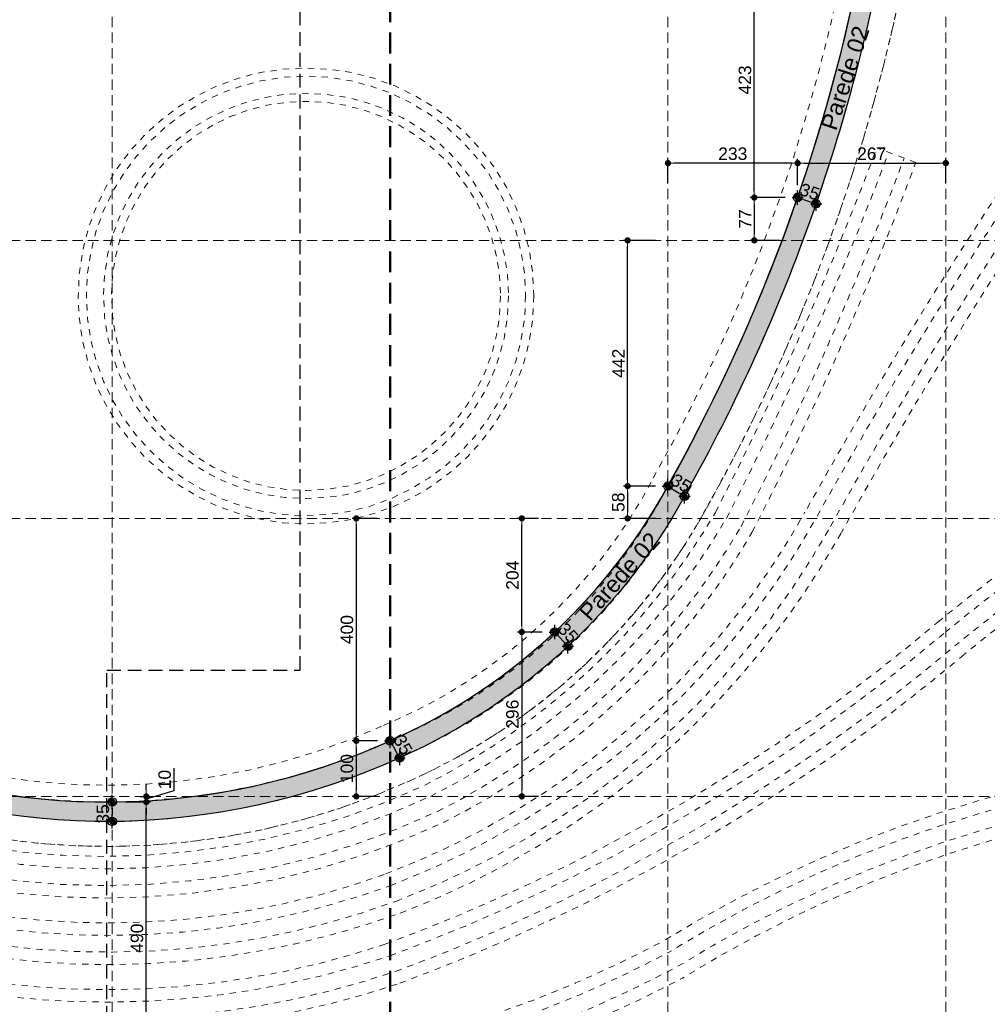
# Model space of a CAD drawing. Header units: millimetres. Extents: x 83 to 471, y -739 to 93.
# Tile 106 of 179: x 129 to 153, y -320 to -297. Entities that reach past the tile are written whole.
import ezdxf

# ---------------------------------------------------------------- set-up
doc = ezdxf.new("R2010")
doc.units = ezdxf.units.MM
for name, pattern in [('CYPE_RAYA', [0.225, 0.1125, -0.1125]), ('CYPE_RAYAPUNTOPUNTO', [0.45, 0.225, -0.075, 0, -0.075, 0, -0.075]), ('TRAZO_HUECO', [0.75, 0.5, -0.25]), ('TRAZO_INTERIOR_VIGA', [0.375, 0.25, -0.125])]:
    doc.linetypes.add(name, pattern=pattern)
for name, color, linetype, lineweight in [('.', 7, 'Continuous', 5), ('__MAGNUS.Cota', 30, 'Continuous', 9), ('BL_CONTORNO', 7, 'Continuous', 30), ('CARGCIM', 7, 'Continuous', 9), ('COTA_FORMAS', 7, 'CYPE_RAYAPUNTOPUNTO', 0), ('COTAS', 250, 'Continuous', 5), ('SAP_DIMENSION_Y_ARM', 7, 'Continuous', 0), ('VIG_HATCH', 7, 'Continuous', 0)]:
    doc.layers.add(name, color=color, linetype=linetype, lineweight=lineweight)
doc.layers.add('RAMPA', color=253, linetype='Continuous')
doc.styles.add('Arial', font='arial.ttf')
doc.dimstyles.new('Copy of UM_75.000000', dxfattribs={"dimtxt": 0.3, "dimasz": 0.15, "dimexe": 0.1, "dimexo": 0.3, "dimgap": 0.07, "dimtad": 1, "dimdec": 0, "dimlfac": 75, "dimzin": 0, "dimdsep": 46, "dimtxsty": 'Arial', "dimblk": 'DOT', "dimcen": 0.09, "dimdle": 0.1, "dimclrd": 30, "dimclre": 30, "dimclrt": 7, "dimadec": 1, "dimazin": 2, "dimtfac": 1, "dimtdec": 0, "dimtofl": 0, "dimtmove": 0, "dimatfit": 3, "dimldrblk": 'DOT', "dimfxl": 1, "dimtolj": 1, "dimarcsym": 0})

# ---------------------------------------------------------------- blocks, each defined once
blk = doc.blocks.new('G$C05BD9800')
at = {"layer": 'BL_CONTORNO', "linetype": 'CYPE_RAYA', "lineweight": 9}
blk.add_line((9.462451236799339, -8.599994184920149), (8.759907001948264, -8.337445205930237), dxfattribs=at)
for points in [[(-27.69232857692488, 3.392739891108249, -0.02098113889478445), (-22.41602149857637, -9.932425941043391, 0.2522931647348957), (-9.932421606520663, -22.71641158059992, 0.1603787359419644), (-0.07490116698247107, -22.65443510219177, 0.08688946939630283), (9.856362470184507, -16.86730537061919, -0.02979307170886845), (14.87512546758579, -13.25194396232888, -0.08002149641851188), (17.4108160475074, -11.99706857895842)], [(-27.89786708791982, 3.301203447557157, -0.02097196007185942), (-22.63056795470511, -10.00049999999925, 0.2521914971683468), (-10.00049999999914, -22.93086737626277, 0.1604170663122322), (2.415845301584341e-13, -22.86662850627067, 0.08690020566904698), (10.00000000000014, -17.04050169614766, -0.02981363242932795), (15.00074999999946, -13.43871046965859, -0.08019868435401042), (17.47727468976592, -12.21202961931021, 0.08019868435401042)], [(-28.37745694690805, 3.087618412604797, -0.02095068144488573), (-23.13112506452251, -10.15948943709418, 0.2519612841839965), (-10.15934550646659, -23.43126530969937, 0.1605031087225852), (0.1748131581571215, -23.36172891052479, 0.08692405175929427), (10.33512239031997, -17.44465276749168, -0.02986381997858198), (15.29410156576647, -13.87435833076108, -0.08064196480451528), (17.63234485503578, -12.71360538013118)], [(-28.1719184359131, 3.179154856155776, -0.02095977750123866), (-22.91660927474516, -10.09132570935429, 0.2520587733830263), (-10.0912695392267, -23.21680887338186, 0.1604667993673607), (0.0998859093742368, -23.14954595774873, 0.08691403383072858), (10.19150395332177, -17.2714406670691, -0.02984191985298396), (15.1683390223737, -13.687677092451, -0.08044660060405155), (17.56588621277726, -12.49864433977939)], [(-22.33829320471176, -1.767021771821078, 0.02470533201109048), (-19.73860143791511, -9.927708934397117, 0.2199598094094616), (-10.92673922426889, -19.79582957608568, 0.2221334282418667), (0.6262832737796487, -19.79853047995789, 0.1446824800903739), (5.855371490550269, -14.89230232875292, 0.02933901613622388), (8.760118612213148, -8.336880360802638)], [(-22.845782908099, -1.901480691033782, 0.02465903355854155), (-20.23600685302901, -10.09644551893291, 0.2195761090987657), (-11.14232585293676, -20.2745796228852, 0.222136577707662), (0.8553954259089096, -20.27095963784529, 0.1451087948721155), (6.315610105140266, -15.14528908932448, 0.02939618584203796), (9.251751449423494, -8.52106003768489)], [(-22.55578879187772, -1.824647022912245, 0.02468534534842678), (-19.95178477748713, -9.99999999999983, 0.2197926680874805), (-11.01913573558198, -20.00100764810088, 0.2221348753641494), (0.7244756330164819, -20.00099999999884, 0.1448688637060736), (6.052604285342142, -15.00074999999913, 0.02936374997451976), (8.970818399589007, -8.415814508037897, -0.02936374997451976)], [(-23.06327849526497, -1.959105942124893, 0.02463954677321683), (-20.44915708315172, -10.16882156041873, 0.2194182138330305), (-11.23471470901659, -20.47975946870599, 0.2221376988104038), (0.9535828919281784, -20.47342956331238, 0.1452826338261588), (6.512885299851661, -15.25365153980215, 0.029420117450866), (9.462451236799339, -8.599994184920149)], [(15.26676349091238, -3.110995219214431, 0.03872693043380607), (7.466136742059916, -14.89111542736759, -0.1761883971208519), (-0.07835553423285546, -21.39626952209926, -0.1732121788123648), (-9.92787023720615, -21.45144571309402, -0.2496248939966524), (-21.01758665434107, -9.930233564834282, -0.006459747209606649), (-21.77223976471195, -7.796114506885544)], [(15.44419272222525, -3.249356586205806, 0.03872784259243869), (7.662619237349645, -15.00074999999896, -0.1762219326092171), (-1.024930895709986e-08, -21.60719107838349, -0.1731964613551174), (-9.999999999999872, -21.66458520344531, -0.2494547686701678), (-21.2316655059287, -9.99999999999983, -0.00643554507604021), (-21.98531916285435, -7.86837909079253, 0.00643554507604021)], [(15.68076503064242, -3.433838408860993, 0.03872905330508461), (7.924598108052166, -15.14692545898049, -0.1762651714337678), (0.1044738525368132, -21.88841960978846, -0.1731761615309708), (-10.0961690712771, -21.94877190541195, -0.2492337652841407), (-21.51707895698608, -10.09308621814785, -0.006403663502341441), (-22.26942502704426, -7.964731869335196)], [(15.85819426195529, -3.572199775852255, 0.03872995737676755), (8.121083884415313, -15.25655413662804, -0.1762965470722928), (0.1828291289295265, -22.09934085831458, -0.1731614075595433), (-10.16829305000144, -22.16191244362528, -0.2490722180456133), (-21.73112076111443, -10.1629478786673, -0.006380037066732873), (-22.48250442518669, -8.036996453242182)], [(16.80325487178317, -19.13550782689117, 0.1352947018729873), (4.88794872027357, -22.62030539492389, -0.3251372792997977), (-19.83538541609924, -19.02356842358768, -0.06288978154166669), (-26.35089008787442, -8.791249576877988)], [(16.81143007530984, -19.66044417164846, 0.1354950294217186), (5.148635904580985, -23.07637279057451, -0.3257225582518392), (-20.22185037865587, -19.37996360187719, -0.06303078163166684), (-26.82557223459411, -9.015530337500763)], [(16.80675853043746, -19.36048054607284, 0.1353800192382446), (4.999626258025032, -22.81578895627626, -0.3253906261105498), (-20.00100001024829, -19.17632811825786, -0.06295070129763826), (-26.55432529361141, -8.88736990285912, 0.06295070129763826)], [(16.81493373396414, -19.88541689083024, 0.1355822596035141), (5.260472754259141, -23.27176502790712, -0.3259672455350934), (-20.38751076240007, -19.53265795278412, -0.06309000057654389), (-27.02900744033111, -9.111650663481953)]]:
    blk.add_lwpolyline(points, format="xyb", dxfattribs=at)
for points in [[(-22.78596901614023, 3.513107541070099, -0.01106201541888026), (-21.61174227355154, 0.08398306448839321, 0.02649444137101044), (-18.3863402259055, -9.900050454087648, 0.2071939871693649), (-9.882679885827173, -18.81551847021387, 0.2110172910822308), (-0.1197103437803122, -18.72616227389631, 0.1747705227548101), (4.736607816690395, -14.27626782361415, 0.08829554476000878), (8.381558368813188, -3.843059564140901), (9.468281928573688, -4.018462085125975, -0.08819353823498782), (5.692996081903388, -14.82050828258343, -0.1637292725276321), (0.3566950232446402, -19.71821428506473, -0.2120889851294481), (-10.34480741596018, -19.81440853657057, -0.2060983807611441), (-19.4067750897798, -10.31289546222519, -0.02041681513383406), (-22.65786747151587, -0.2569930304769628, 0.0115782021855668), (-23.82018378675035, 3.132607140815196)], [(-23.06777548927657, 3.409635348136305, -0.01110088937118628), (-21.89983811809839, 1.591615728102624e-12, 0.02647157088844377), (-18.66718559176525, -10.00554568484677, 0.2071477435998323), (-10.00049999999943, -19.09141574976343, 0.2109043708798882), (-5.684341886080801e-14, -19.00127739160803, 0.1745439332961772), (5.000249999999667, -14.41948618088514, 0.08813894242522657), (8.679060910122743, -3.890953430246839), (9.023847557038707, -3.946603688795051, -0.08822558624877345), (5.29866158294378, -14.60324611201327, -0.1683396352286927), (0.1726782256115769, -19.3073034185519, -0.2121636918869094), (-10.16665016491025, -19.40093118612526, -0.2062770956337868), (-18.9878077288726, -10.14776954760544, -0.02335918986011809), (-22.22902319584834, -0.1198940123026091, 0.01156031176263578), (-23.39777971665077, 3.288466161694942)]]:
    blk.add_lwpolyline(points, format="xyb", close=True, dxfattribs=at)
for radius in [4.100000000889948, 3.95211729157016, 3.644617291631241, 3.500000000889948]:
    blk.add_circle((-1.512611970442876, -10.99919892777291), radius, dxfattribs=at)
blk = doc.blocks.new('PONTO AUXILIAR')
at = {"layer": '.'}
h = blk.add_hatch(color=256, dxfattribs=at)
h.dxf.hatch_style = 1
h.paths.add_polyline_path([(-0.1009483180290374, 0), (5.684341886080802e-15, 0), (5.684341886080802e-15, 0.1009483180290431, 0.414213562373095), (-0.1009483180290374, 0)], is_closed=False)
h.paths.add_polyline_path([(5.684341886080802e-15, -0.1009483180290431, 0.414213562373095), (0.1009483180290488, 0), (5.684341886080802e-15, 0), (5.684341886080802e-15, -0.1009483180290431)], is_closed=False)
for p, q in [((-0.1346530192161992, 0), (0.1346530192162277, 0)), ((5.684341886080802e-15, -0.1734126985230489), (5.684341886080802e-15, 0.1734126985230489))]:
    blk.add_line(p, q)
blk.add_circle((5.684341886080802e-15, 0), 0.1009483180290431)
blk = doc.blocks.new('_DOT')
at = {"layer": '__MAGNUS.Cota', "linetype": 'ByBlock'}
blk.add_line((-0.5, 0), (-1, 0), dxfattribs=at)
at = {"layer": '__MAGNUS.Cota', "linetype": 'ByBlock', "const_width": 0.5}
blk.add_lwpolyline([(-0.25, 0, 1), (0.25, 0, 1)], format="xyb", close=True, dxfattribs=at)
blk = doc.blocks.new('*D2505')
at = {"layer": 'COTAS', "color": 30, "lineweight": -2}
for p, q in [((138.0731322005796, -308.4856508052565), (137.4621839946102, -308.4856508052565)), ((137.5621839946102, -308.6356508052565), (137.5621839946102, -313.6696873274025)), ((138.0731322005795, -313.8196873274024), (137.4621839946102, -313.8196873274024))]:
    blk.add_line(p, q, dxfattribs=at)
at = {"layer": 'Defpoints', "color": 0}
for p in [(138.3731322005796, -308.4856508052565), (137.5621839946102, -313.8196873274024), (138.3731322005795, -313.8196873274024)]:
    blk.add_point(p, dxfattribs=at)
at = {"layer": 'COTAS', "color": 30, "linetype": 'ByBlock', "lineweight": -2, "xscale": 0.15, "yscale": 0.15, "zscale": 0.15}
for p, rotation in [((137.5621839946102, -308.4856508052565), 90), ((137.5621839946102, -313.8196873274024), 270)]:
    blk.add_blockref('_DOT', p, dxfattribs=dict(at, rotation=rotation))
at = {"layer": 'COTAS', "color": 7, "insert": (137.3390120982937, -311.1526690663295), "char_height": 0.3, "attachment_point": 5, "rotation": 90, "style": 'Arial'}
blk.add_mtext('\\A1;400', dxfattribs=at)
blk = doc.blocks.new('*D2506')
at = {"layer": 'COTAS', "color": 30, "lineweight": -2}
for p, q in [((138.0731322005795, -313.8196873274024), (137.4621839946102, -313.8196873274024)), ((137.5621839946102, -313.9696873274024), (137.5621839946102, -315.0026508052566)), ((138.0731322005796, -315.1526508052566), (137.4621839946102, -315.1526508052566))]:
    blk.add_line(p, q, dxfattribs=at)
at = {"layer": 'Defpoints', "color": 0}
for p in [(138.3731322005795, -313.8196873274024), (137.5621839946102, -315.1526508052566), (138.3731322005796, -315.1526508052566)]:
    blk.add_point(p, dxfattribs=at)
at = {"layer": 'COTAS', "color": 30, "linetype": 'ByBlock', "lineweight": -2, "xscale": 0.15, "yscale": 0.15, "zscale": 0.15}
for p, rotation in [((137.5621839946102, -313.8196873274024), 90), ((137.5621839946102, -315.1526508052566), 270)]:
    blk.add_blockref('_DOT', p, dxfattribs=dict(at, rotation=rotation))
at = {"layer": 'COTAS', "color": 7, "insert": (137.3390120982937, -314.4861690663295), "char_height": 0.3, "attachment_point": 5, "rotation": 90, "style": 'Arial'}
blk.add_mtext('\\A1;100', dxfattribs=at)
blk = doc.blocks.new('*D2507')
at = {"layer": 'COTAS', "color": 30, "lineweight": -2}
for p, q in [((141.9326254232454, -308.4856508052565), (141.4339364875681, -308.4856508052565)), ((141.5339364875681, -311.0603352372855), (141.5339364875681, -308.6356508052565)), ((142.0234424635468, -311.2103352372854), (141.4339364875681, -311.2103352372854))]:
    blk.add_line(p, q, dxfattribs=at)
at = {"layer": 'Defpoints', "color": 0}
for p in [(141.5339364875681, -308.4856508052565), (142.2326254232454, -308.4856508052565), (142.3234424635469, -311.2103352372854)]:
    blk.add_point(p, dxfattribs=at)
at = {"layer": 'COTAS', "color": 30, "linetype": 'ByBlock', "lineweight": -2, "xscale": 0.15, "yscale": 0.15, "zscale": 0.15}
for p, rotation in [((141.5339364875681, -308.4856508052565), 90), ((141.5339364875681, -311.2103352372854), 270)]:
    blk.add_blockref('_DOT', p, dxfattribs=dict(at, rotation=rotation))
at = {"layer": 'COTAS', "color": 7, "insert": (141.3107645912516, -309.847993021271), "char_height": 0.3, "attachment_point": 5, "rotation": 90, "style": 'Arial'}
blk.add_mtext('\\A1;204', dxfattribs=at)
blk = doc.blocks.new('*D2508')
at = {"layer": 'COTAS', "color": 30, "lineweight": -2}
for p, q in [((142.0234424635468, -311.2103352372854), (141.4339364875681, -311.2103352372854)), ((141.5339364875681, -311.3603352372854), (141.5339364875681, -315.0026508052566)), ((141.9326254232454, -315.1526508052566), (141.4339364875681, -315.1526508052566))]:
    blk.add_line(p, q, dxfattribs=at)
at = {"layer": 'Defpoints', "color": 0}
for p in [(142.3234424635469, -311.2103352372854), (141.5339364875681, -315.1526508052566), (142.2326254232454, -315.1526508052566)]:
    blk.add_point(p, dxfattribs=at)
at = {"layer": 'COTAS', "color": 30, "linetype": 'ByBlock', "lineweight": -2, "xscale": 0.15, "yscale": 0.15, "zscale": 0.15}
for p, rotation in [((141.5339364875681, -311.2103352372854), 90), ((141.5339364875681, -315.1526508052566), 270)]:
    blk.add_blockref('_DOT', p, dxfattribs=dict(at, rotation=rotation))
at = {"layer": 'COTAS', "color": 7, "insert": (141.3107645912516, -313.181493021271), "char_height": 0.3, "attachment_point": 5, "rotation": 90, "style": 'Arial'}
blk.add_mtext('\\A1;296', dxfattribs=at)
blk = doc.blocks.new('*D2509')
at = {"layer": 'COTAS', "color": 30, "lineweight": -2}
for p, q in [((144.7401322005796, -307.7106323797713), (143.9732091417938, -307.7106323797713)), ((144.0732091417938, -307.8606323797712), (144.0732091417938, -308.3356508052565)), ((144.7401322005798, -308.4856508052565), (143.9732091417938, -308.4856508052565))]:
    blk.add_line(p, q, dxfattribs=at)
at = {"layer": 'Defpoints', "color": 0}
for p in [(145.0401322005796, -307.7106323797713), (144.0732091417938, -308.4856508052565), (145.0401322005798, -308.4856508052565)]:
    blk.add_point(p, dxfattribs=at)
at = {"layer": 'COTAS', "color": 30, "linetype": 'ByBlock', "lineweight": -2, "xscale": 0.15, "yscale": 0.15, "zscale": 0.15}
for p, rotation in [((144.0732091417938, -307.7106323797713), 90), ((144.0732091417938, -308.4856508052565), 270)]:
    blk.add_blockref('_DOT', p, dxfattribs=dict(at, rotation=rotation))
at = {"layer": 'COTAS', "color": 7, "insert": (143.8500372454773, -308.0981415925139), "char_height": 0.3, "attachment_point": 5, "rotation": 90, "style": 'Arial'}
blk.add_mtext('\\A1;58', dxfattribs=at)
blk = doc.blocks.new('*D2510')
at = {"layer": 'COTAS', "color": 30, "lineweight": -2}
for p, q in [((144.7401322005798, -301.8186508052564), (143.9732091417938, -301.8186508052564)), ((144.0732091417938, -307.5606323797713), (144.0732091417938, -301.9686508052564)), ((144.7401322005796, -307.7106323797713), (143.9732091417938, -307.7106323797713))]:
    blk.add_line(p, q, dxfattribs=at)
at = {"layer": 'Defpoints', "color": 0}
for p in [(144.0732091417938, -301.8186508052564), (145.0401322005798, -301.8186508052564), (145.0401322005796, -307.7106323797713)]:
    blk.add_point(p, dxfattribs=at)
at = {"layer": 'COTAS', "color": 30, "linetype": 'ByBlock', "lineweight": -2, "xscale": 0.15, "yscale": 0.15, "zscale": 0.15}
for p, rotation in [((144.0732091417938, -301.8186508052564), 90), ((144.0732091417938, -307.7106323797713), 270)]:
    blk.add_blockref('_DOT', p, dxfattribs=dict(at, rotation=rotation))
at = {"layer": 'COTAS', "color": 7, "insert": (143.8525952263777, -304.7646415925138), "char_height": 0.3, "attachment_point": 5, "rotation": 90, "style": 'Arial'}
blk.add_mtext('\\A1;442', dxfattribs=at)
blk = doc.blocks.new('*D2511')
at = {"layer": 'COTAS', "color": 30, "lineweight": -2}
for p, q in [((147.8514415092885, -300.7905463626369), (147.012252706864, -300.7905463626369)), ((147.112252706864, -300.9405463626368), (147.112252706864, -301.6686508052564)), ((147.7252070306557, -301.8186508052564), (147.012252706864, -301.8186508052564))]:
    blk.add_line(p, q, dxfattribs=at)
at = {"layer": 'Defpoints', "color": 0}
for p in [(148.1514415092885, -300.7905463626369), (147.112252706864, -301.8186508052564), (148.0252070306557, -301.8186508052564)]:
    blk.add_point(p, dxfattribs=at)
at = {"layer": 'COTAS', "color": 30, "linetype": 'ByBlock', "lineweight": -2, "xscale": 0.15, "yscale": 0.15, "zscale": 0.15}
for p, rotation in [((147.112252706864, -300.7905463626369), 90), ((147.112252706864, -301.8186508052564), 270)]:
    blk.add_blockref('_DOT', p, dxfattribs=dict(at, rotation=rotation))
at = {"layer": 'COTAS', "color": 7, "insert": (146.892252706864, -301.3045985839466), "char_height": 0.3, "attachment_point": 5, "rotation": 90, "style": 'Arial'}
blk.add_mtext('\\A1;77', dxfattribs=at)
blk = doc.blocks.new('*D2512')
at = {"layer": 'COTAS', "color": 30, "lineweight": -2}
for p, q in [((147.7252070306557, -295.1516508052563), (147.012252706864, -295.1516508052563)), ((147.112252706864, -300.6405463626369), (147.112252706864, -295.3016508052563)), ((147.8514415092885, -300.7905463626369), (147.012252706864, -300.7905463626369))]:
    blk.add_line(p, q, dxfattribs=at)
at = {"layer": 'Defpoints', "color": 0}
for p in [(147.112252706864, -295.1516508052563), (148.0252070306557, -295.1516508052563), (148.1514415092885, -300.7905463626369)]:
    blk.add_point(p, dxfattribs=at)
at = {"layer": 'COTAS', "color": 30, "linetype": 'ByBlock', "lineweight": -2, "xscale": 0.15, "yscale": 0.15, "zscale": 0.15}
for p, rotation in [((147.112252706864, -295.1516508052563), 90), ((147.112252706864, -300.7905463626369), 270)]:
    blk.add_blockref('_DOT', p, dxfattribs=dict(at, rotation=rotation))
at = {"layer": 'COTAS', "color": 7, "insert": (146.8889784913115, -297.9710985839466), "char_height": 0.3, "attachment_point": 5, "rotation": 90, "style": 'Arial'}
blk.add_mtext('\\A1;423', dxfattribs=at)
blk = doc.blocks.new('*D2517')
at = {"layer": 'COTAS', "color": 30, "lineweight": -2}
for p, q in [((145.0401322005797, -300.4476149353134), (145.0401322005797, -299.865416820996)), ((148.1514415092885, -300.4905463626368), (148.1514415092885, -299.865416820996)), ((148.0014415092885, -299.965416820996), (145.1901322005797, -299.965416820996))]:
    blk.add_line(p, q, dxfattribs=at)
at = {"layer": 'Defpoints', "color": 0}
for p in [(145.0401322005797, -299.965416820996), (145.0401322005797, -300.7476149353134), (148.1514415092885, -300.7905463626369)]:
    blk.add_point(p, dxfattribs=at)
at = {"layer": 'COTAS', "color": 30, "linetype": 'ByBlock', "lineweight": -2, "xscale": 0.15, "yscale": 0.15, "zscale": 0.15, "rotation": 180}
blk.add_blockref('_DOT', (145.0401322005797, -299.965416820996), dxfattribs=at)
at = {"layer": 'COTAS', "color": 30, "linetype": 'ByBlock', "lineweight": -2, "xscale": 0.15, "yscale": 0.15, "zscale": 0.15}
blk.add_blockref('_DOT', (148.1514415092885, -299.965416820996), dxfattribs=at)
at = {"layer": 'COTAS', "color": 7, "insert": (146.5957868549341, -299.7421426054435), "char_height": 0.3, "attachment_point": 5, "style": 'Arial'}
blk.add_mtext('\\A1;233', dxfattribs=at)
blk = doc.blocks.new('*D2518')
at = {"layer": 'COTAS', "color": 30, "lineweight": -2}
for p, q in [((148.1514415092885, -300.4905463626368), (148.1514415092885, -299.865416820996)), ((151.7071322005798, -300.4476149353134), (151.7071322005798, -299.865416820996)), ((148.3014415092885, -299.965416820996), (151.5571322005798, -299.965416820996))]:
    blk.add_line(p, q, dxfattribs=at)
at = {"layer": 'Defpoints', "color": 0}
for p in [(151.7071322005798, -299.965416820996), (148.1514415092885, -300.7905463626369), (151.7071322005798, -300.7476149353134)]:
    blk.add_point(p, dxfattribs=at)
at = {"layer": 'COTAS', "color": 30, "linetype": 'ByBlock', "lineweight": -2, "xscale": 0.15, "yscale": 0.15, "zscale": 0.15, "rotation": 180}
blk.add_blockref('_DOT', (148.1514415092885, -299.965416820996), dxfattribs=at)
at = {"layer": 'COTAS', "color": 30, "linetype": 'ByBlock', "lineweight": -2, "xscale": 0.15, "yscale": 0.15, "zscale": 0.15}
blk.add_blockref('_DOT', (151.7071322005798, -299.965416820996), dxfattribs=at)
at = {"layer": 'COTAS', "color": 7, "insert": (149.9292868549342, -299.7422449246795), "char_height": 0.3, "attachment_point": 5, "style": 'Arial'}
blk.add_mtext('\\A1;267', dxfattribs=at)
blk = doc.blocks.new('*D2529')
at = {"color": 30, "lineweight": -2}
for p, q in [((148.2467535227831, -300.5068444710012), (148.183380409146, -300.6955518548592)), ((148.6891583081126, -300.6554161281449), (148.6257851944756, -300.8441235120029)), ((148.2937406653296, -300.8381022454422), (148.4517539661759, -300.8911674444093))]:
    blk.add_line(p, q, dxfattribs=at)
at = {"layer": 'Defpoints', "color": 0}
for p in [(148.1512470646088, -300.7912359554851), (148.5936518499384, -300.9398076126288), (148.5939497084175, -300.9389206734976)]:
    blk.add_point(p, dxfattribs=at)
at = {"color": 30, "linetype": 'ByBlock', "lineweight": -2, "xscale": 0.15, "yscale": 0.15, "zscale": 0.15}
for p, rotation in [((148.151544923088, -300.7903490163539), 161.4365370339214), ((148.5939497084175, -300.9389206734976), 341.4365370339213)]:
    blk.add_blockref('_DOT', p, dxfattribs=dict(at, rotation=rotation))
at = {"color": 7, "insert": (148.443827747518, -300.652977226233), "char_height": 0.3, "attachment_point": 5, "rotation": 341.43653703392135, "style": 'Arial'}
blk.add_mtext('\\A1;35', dxfattribs=at)
blk = doc.blocks.new('*D2530')
at = {"color": 30, "lineweight": -2}
for p, q in [((145.1974371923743, -307.4551815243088), (145.0925671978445, -307.625482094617)), ((145.1678576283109, -307.7892848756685), (145.3102888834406, -307.8769931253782)), ((145.5953193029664, -307.7001947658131), (145.4904493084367, -307.8704953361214))]:
    blk.add_line(p, q, dxfattribs=at)
at = {"layer": 'Defpoints', "color": 0}
for p in [(145.0401322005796, -307.7106323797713), (145.4380143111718, -307.9556456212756), (145.4380143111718, -307.9556456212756)]:
    blk.add_point(p, dxfattribs=at)
at = {"color": 30, "linetype": 'ByBlock', "lineweight": -2, "xscale": 0.15, "yscale": 0.15, "zscale": 0.15}
for p, rotation in [((145.0401322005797, -307.7106323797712), 148.3755059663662), ((145.4380143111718, -307.9556456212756), 328.3755059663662)]:
    blk.add_blockref('_DOT', p, dxfattribs=dict(at, rotation=rotation))
at = {"color": 7, "insert": (145.3561470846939, -307.6430203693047), "char_height": 0.3, "attachment_point": 5, "rotation": 328.37550596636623, "style": 'Arial'}
blk.add_mtext('\\A1;35', dxfattribs=at)
blk = doc.blocks.new('*D2531')
at = {"color": 30, "lineweight": -2}
for p, q in [((142.1035334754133, -311.4143941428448), (142.2498128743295, -311.2786579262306)), ((142.4251453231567, -311.320592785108), (142.5385486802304, -311.4428046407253)), ((142.4209957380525, -311.7565149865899), (142.5672751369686, -311.6207787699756))]:
    blk.add_line(p, q, dxfattribs=at)
at = {"layer": 'Defpoints', "color": 0}
for p in [(142.3234424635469, -311.2103352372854), (142.6405781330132, -311.5527591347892), (142.640904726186, -311.5524560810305)]:
    blk.add_point(p, dxfattribs=at)
at = {"color": 30, "linetype": 'ByBlock', "lineweight": -2, "xscale": 0.15, "yscale": 0.15, "zscale": 0.15}
for p, rotation in [((142.323115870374, -311.2106382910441), 132.8589885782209), ((142.6405781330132, -311.5527591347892), 312.8589885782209)]:
    blk.add_blockref('_DOT', p, dxfattribs=dict(at, rotation=rotation))
at = {"color": 7, "insert": (142.6455136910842, -311.2298284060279), "char_height": 0.3, "attachment_point": 5, "rotation": 312.8589885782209, "style": 'Arial'}
blk.add_mtext('\\A1;35', dxfattribs=at)
blk = doc.blocks.new('*D2532')
at = {"color": 30, "lineweight": -2}
for p, q in [((138.6344081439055, -313.672259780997), (138.4602241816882, -313.770544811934)), ((138.4468459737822, -313.9503252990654), (138.5296560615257, -314.0970840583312)), ((138.8646457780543, -314.0802944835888), (138.690461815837, -314.1785795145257))]:
    blk.add_line(p, q, dxfattribs=at)
at = {"layer": 'Defpoints', "color": 0}
for p in [(138.3731322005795, -313.8196873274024), (138.6033698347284, -314.2277220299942), (138.6033698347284, -314.2277220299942)]:
    blk.add_point(p, dxfattribs=at)
at = {"color": 30, "linetype": 'ByBlock', "lineweight": -2, "xscale": 0.15, "yscale": 0.15, "zscale": 0.15}
for p, rotation in [((138.3731322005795, -313.8196873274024), 119.434295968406), ((138.6033698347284, -314.2277220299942), 299.434295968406)]:
    blk.add_blockref('_DOT', p, dxfattribs=dict(at, rotation=rotation))
at = {"color": 7, "insert": (138.6827049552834, -313.9139821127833), "char_height": 0.3, "attachment_point": 5, "rotation": 299.43429596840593, "style": 'Arial'}
blk.add_mtext('\\A1;35', dxfattribs=at)
blk = doc.blocks.new('*D2533')
at = {"color": 30, "lineweight": -2}
for p, q in [((131.7066043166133, -315.4359908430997), (131.7060380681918, -315.602727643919)), ((132.0061304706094, -315.2870071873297), (131.8071131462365, -315.2863313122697)), ((132.0045454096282, -315.7537422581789), (131.8055280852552, -315.753066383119))]:
    blk.add_line(p, q, dxfattribs=at)
at = {"layer": 'Defpoints', "color": 0}
for p in [(131.7061322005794, -315.2859883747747), (131.7045471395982, -315.7527234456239), (131.7055286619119, -315.752726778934)]:
    blk.add_point(p, dxfattribs=at)
at = {"color": 30, "linetype": 'ByBlock', "lineweight": -2, "xscale": 0.15, "yscale": 0.15, "zscale": 0.15}
for p, rotation in [((131.7071137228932, -315.2859917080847), 89.80542076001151), ((131.7055286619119, -315.752726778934), 269.8054207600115)]:
    blk.add_blockref('_DOT', p, dxfattribs=dict(at, rotation=rotation))
at = {"color": 7, "insert": (131.4828592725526, -315.5742512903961), "char_height": 0.3, "attachment_point": 5, "rotation": 89.80542076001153, "style": 'Arial'}
blk.add_mtext('\\A1;35', dxfattribs=at)
blk = doc.blocks.new('*D2545')
at = {"color": 30, "lineweight": -2}
blk.add_arc((138.3731322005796, -288.4846508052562), 1.426791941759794, 6.026337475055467, 83.97366252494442, dxfattribs=at)
at = {"layer": 'Defpoints', "color": 0}
for p in [(138.3731322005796, -279.5826620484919), (139.6087702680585, -287.7712548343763), (96.62457239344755, -288.4846508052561), (168.9921038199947, -288.4846508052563), (138.3731322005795, -328.4866508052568)]:
    blk.add_point(p, dxfattribs=at)
at = {"color": 30, "linetype": 'ByBlock', "lineweight": -2, "xscale": 0.15, "yscale": 0.15, "zscale": 0.15}
for p, rotation in [((138.3731322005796, -287.0578588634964), 176.9868312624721), ((139.7999241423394, -288.4846508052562), 273.0131687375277)]:
    blk.add_blockref('_DOT', p, dxfattribs=dict(at, rotation=rotation))
at = {"color": 7, "insert": (139.541207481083, -287.3165755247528), "char_height": 0.3, "attachment_point": 5, "rotation": 315, "style": 'Arial'}
blk.add_mtext('\\A1;90%%d', dxfattribs=at)
blk = doc.blocks.new('G$C64FE85D2')
at = {"layer": 'RAMPA', "linetype": 'TRAZO_INTERIOR_VIGA'}
blk.add_lwpolyline([(-6.645413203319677, -37.94851169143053), (-5.106014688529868, -37.94851169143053), (-5.106014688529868, -17.76745313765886), (-1.618626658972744, -17.76745313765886), (-1.618626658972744, -3.880037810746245), (-5.106014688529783, -3.880037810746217), (-5.106014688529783, 3.865741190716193), (-6.355855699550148, 3.865741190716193)], dxfattribs=at)
blk = doc.blocks.new('*D2583')
at = {"layer": 'COTAS', "color": 30, "lineweight": -2}
for p, q in [((132.0061322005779, -315.2859883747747), (132.6239384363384, -315.2859883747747)), ((132.5239384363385, -321.6696508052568), (132.5239384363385, -315.4359883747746)), ((132.0061322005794, -321.8196508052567), (132.6239384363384, -321.8196508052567))]:
    blk.add_line(p, q, dxfattribs=at)
at = {"layer": 'Defpoints', "color": 0}
for p in [(131.7061322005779, -315.2859883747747), (132.5239384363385, -315.2859883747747), (131.7061322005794, -321.8196508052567)]:
    blk.add_point(p, dxfattribs=at)
at = {"layer": 'COTAS', "color": 30, "linetype": 'ByBlock', "lineweight": -2, "xscale": 0.15, "yscale": 0.15, "zscale": 0.15}
for p, rotation in [((132.5239384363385, -315.2859883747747), 90), ((132.5239384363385, -321.8196508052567), 270)]:
    blk.add_blockref('_DOT', p, dxfattribs=dict(at, rotation=rotation))
at = {"layer": 'COTAS', "color": 7, "insert": (132.300766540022, -318.5528195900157), "char_height": 0.3, "attachment_point": 5, "rotation": 90, "style": 'Arial'}
blk.add_mtext('\\A1;490', dxfattribs=at)
blk = doc.blocks.new('*D2584')
at = {"layer": 'COTAS', "color": 30, "lineweight": -2}
for p, q in [((133.188454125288, -314.4794310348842), (133.188454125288, -315.0199085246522)), ((132.5239384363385, -315.002538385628), (132.5239384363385, -314.852538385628)), ((132.3759203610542, -315.152538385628), (132.6239384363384, -315.152538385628)), ((133.188454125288, -315.0199085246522), (132.5239384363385, -315.2192633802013)), ((132.5239384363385, -315.2859883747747), (132.5239384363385, -315.152538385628)), ((132.0061322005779, -315.2859883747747), (132.6239384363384, -315.2859883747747)), ((132.5239384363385, -315.4359883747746), (132.5239384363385, -315.5859883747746))]:
    blk.add_line(p, q, dxfattribs=at)
at = {"layer": 'Defpoints', "color": 0}
for p in [(132.0759203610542, -315.152538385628), (132.5239384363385, -315.152538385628), (131.7061322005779, -315.2859883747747)]:
    blk.add_point(p, dxfattribs=at)
at = {"layer": 'COTAS', "color": 30, "linetype": 'ByBlock', "lineweight": -2, "xscale": 0.15, "yscale": 0.15, "zscale": 0.15}
for p, rotation in [((132.5239384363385, -315.152538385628), 270), ((132.5239384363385, -315.2859883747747), 90)]:
    blk.add_blockref('_DOT', p, dxfattribs=dict(at, rotation=rotation))
at = {"layer": 'COTAS', "color": 7, "insert": (132.9652822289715, -314.7496697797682), "char_height": 0.3, "attachment_point": 5, "rotation": 90, "style": 'Arial'}
blk.add_mtext('\\A1;10', dxfattribs=at)

msp = doc.modelspace()

# ---------------------------------------------------------------- hatches: boundary and pattern name
at = {"layer": 'VIG_HATCH', "true_color": 0xffe0e0}
h = msp.add_hatch(color=254, dxfattribs=at)
h.dxf.hatch_style = 1
edge = h.paths.add_edge_path()
edge.add_arc((9.776088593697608, -320.0387673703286), 104.2855572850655, 17.61227989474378, 20.25309605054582, ccw=False)
edge.add_arc((274.5147451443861, -242.4317730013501), 171.6352095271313, 195.5642239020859, 200.2432411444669)
edge.add_arc((133.2515974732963, -294.5378210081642), 21.06855858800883, 200.217081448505, 247.0581184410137)
edge.add_arc((131.5699881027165, -298.775121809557), 16.51126043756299, 246.7003736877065, 294.3324561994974)
edge.add_arc((132.6782158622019, -300.9121707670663), 14.10801388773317, 293.8075179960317, 331.1913142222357)
edge.add_arc((107.9826343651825, -286.8893462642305), 42.50628308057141, 330.6699212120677, 350.8173586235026)
edge.add_line((149.9441848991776, -293.6725887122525), (150.4059574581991, -293.7469550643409))
edge.add_arc((107.9405514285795, -286.8721449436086), 43.01829521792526, 330.6524876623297, 350.80405583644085, ccw=False)
edge.add_arc((132.7036298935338, -300.9389364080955), 14.53955826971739, 293.9394891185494, 331.1450169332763, ccw=False)
edge.add_arc((131.5700658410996, -298.7840929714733), 16.96976851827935, 246.4963967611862, 294.4853656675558, ccw=False)
edge.add_arc((133.251071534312, -294.5376356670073), 21.53485113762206, 200.3174953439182, 246.9007452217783, ccw=False)
edge.add_arc((274.0441388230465, -242.5966842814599), 171.6033231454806, 195.5654380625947, 200.2583594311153, ccw=False)
edge.add_arc((6.064482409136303, -321.263586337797), 107.7270776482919, 17.62547474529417, 20.18050113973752)
edge.add_line((107.1782464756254, -284.1000292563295), (107.6139443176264, -283.9384703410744))

# ---------------------------------------------------------------- linework, layer by layer
at = {"layer": 'BL_CONTORNO'}
for points in [[(107.6139443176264, -283.9384703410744, -0.01152324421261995), (109.1733480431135, -288.4846508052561, 0.02032791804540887), (113.4810719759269, -301.8186508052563, 0.2072364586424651), (125.0391322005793, -313.9398718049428, 0.2109043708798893), (138.3731322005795, -313.8196873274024, 0.1649449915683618), (145.0401322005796, -307.7106323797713, 0.08813042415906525), (149.9441848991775, -293.6725887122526, -0.0869324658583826)], [(107.6139443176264, -283.9384703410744, -0.01161896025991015), (109.1854200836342, -288.5227036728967, 0.02044285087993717), (113.4981385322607, -301.8649195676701, 0.205936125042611), (124.9863915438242, -313.9170465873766, 0.2127662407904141), (138.4279429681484, -313.7947782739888, 0.1684344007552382), (145.1574292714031, -307.4924222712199, 0.0869235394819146), (149.9441848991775, -293.6725887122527)], [(150.4049289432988, -293.7469550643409, -0.04335840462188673), (148.5936518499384, -300.9398076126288, -0.04337114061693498), (145.5679873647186, -307.7144228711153, -0.1683022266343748), (138.6198007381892, -314.2202318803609, -0.2127069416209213), (124.8017857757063, -314.3456941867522, -0.2059212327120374), (113.0604321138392, -302.0268722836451, -0.0204314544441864), (108.7380534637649, -288.6559188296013, 0.01159918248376), (107.1760925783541, -284.1000292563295)]]:
    msp.add_lwpolyline(points, format="xyb", dxfattribs=at)
at = {"layer": 'BL_CONTORNO', "linetype": 'CYPE_RAYA', "lineweight": 9}
msp.add_lwpolyline([(150.6023736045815, -293.7788236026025), (150.9975081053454, -293.8426002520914, -0.08685848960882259), (146.0960267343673, -308.0000392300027, -0.1681427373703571), (138.8665834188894, -314.7674665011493, -0.2126353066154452), (124.5643436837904, -314.8970429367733, -0.2059031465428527), (112.4974320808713, -302.2351780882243, -0.02041681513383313), (108.1626422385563, -288.8273081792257, 0.01157820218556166), (106.6128871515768, -284.3078412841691), (106.9884580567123, -284.1692628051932)], format="xyb", dxfattribs=at)
at = {"layer": 'CARGCIM', "linetype": 'TRAZO_HUECO', "lineweight": 50}
msp.add_line((138.3731322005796, -279.5826620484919), (138.3731322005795, -328.4866508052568), dxfattribs=at)
at = {"layer": 'COTA_FORMAS', "linetype": 'TRAZO_HUECO', "ltscale": 0.5}
for p, q in [((131.7061322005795, -279.5826620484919), (131.7061322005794, -328.4866508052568)), ((145.0401322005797, -279.5826620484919), (145.0401322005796, -328.4866508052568)), ((151.7071322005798, -279.5826620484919), (151.7071322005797, -328.4866508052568)), ((96.62457239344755, -301.8186508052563), (168.9921038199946, -301.8186508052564)), ((96.62457239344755, -308.4856508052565), (168.9921038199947, -308.4856508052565)), ((96.62457239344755, -315.1526508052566), (168.9921038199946, -315.1526508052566))]:
    msp.add_line(p, q, dxfattribs=at)

# ---------------------------------------------------------------- block references
at = {"xscale": 1.33333333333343, "yscale": 1.33333333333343, "zscale": 1.33333333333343}
msp.add_blockref('G$C05BD9800', (138.3731322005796, -288.4846508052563), dxfattribs=at)
for p in [(148.1514415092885, -300.7905463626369), (148.5939497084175, -300.9389206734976), (145.0401322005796, -307.7106323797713), (145.4380143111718, -307.9556456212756), (142.3234424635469, -311.2103352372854), (142.6405781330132, -311.5527591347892), (138.3731322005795, -313.8196873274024), (138.6033698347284, -314.2277220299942), (131.7061322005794, -315.2859883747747), (131.7045471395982, -315.7527234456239)]:
    msp.add_blockref('PONTO AUXILIAR', p)
at = {"layer": 'COTAS', "xscale": 1.330508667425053, "yscale": 1.330508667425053, "zscale": 1.330508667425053}
msp.add_blockref('G$C64FE85D2', (138.3731322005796, -288.4846508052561), dxfattribs=at)

# ---------------------------------------------------------------- texts
at = {"layer": 'SAP_DIMENSION_Y_ARM', "lineweight": 9, "char_height": 0.4, "attachment_point": 5, "style": 'Arial'}
for insert, width, rotation in [((149.2925419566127, -297.9246340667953), 4.061248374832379, 71.8229369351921), ((143.8778102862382, -309.8756772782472), 4.061248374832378, 48.41322299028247)]:
    msp.add_mtext('Parede 02', dxfattribs=dict(at, insert=insert, width=width, rotation=rotation))

# ---------------------------------------------------------------- dimensions: what is measured, and where the dimension line sits
dim = msp.add_angular_dim_2l(base=(139.6087702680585, -287.7712548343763), line1=((96.62457239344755, -288.4846508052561), (168.9921038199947, -288.4846508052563)), line2=((138.3731322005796, -279.5826620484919), (138.3731322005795, -328.4866508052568)), dimstyle='Copy of UM_75.000000')
dim.commit()
dim.dimension.update_dxf_attribs({"geometry": '*D2545', "text_midpoint": (139.541207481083, -287.3165755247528)})
for base, p1, p2, angle, picture, middle in [((148.5939497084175, -300.9389206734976), (148.1512470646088, -300.7912359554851), (148.5936518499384, -300.9398076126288), 341.43653703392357, '*D2529', (148.3727473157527, -300.8646348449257)), ((145.4380143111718, -307.9556456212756), (145.0401322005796, -307.7106323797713), (145.4380143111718, -307.9556456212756), 328.37550596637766, '*D2530', (145.2390732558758, -307.8331390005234)), ((142.6405781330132, -311.5527591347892), (142.3234424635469, -311.2103352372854), (142.640904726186, -311.5524560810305), 312.8589885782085, '*D2531', (142.4818470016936, -311.3816987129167)), ((138.6033698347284, -314.2277220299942), (138.3731322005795, -313.8196873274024), (138.6033698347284, -314.2277220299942), 299.4342959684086, '*D2532', (138.4882510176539, -314.0237046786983)), ((131.7055286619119, -315.752726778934), (131.7061322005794, -315.2859883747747), (131.7045471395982, -315.7527234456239), 269.80542076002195, '*D2533', (131.7061322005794, -315.5750095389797))]:
    dim = msp.add_linear_dim(base=base, p1=p1, p2=p2, angle=angle, dimstyle='Copy of UM_75.000000')
    dim.commit()
    dim.dimension.update_dxf_attribs({"geometry": picture, "text_midpoint": middle, "dimtype": 161})
at = {"layer": 'COTAS'}
for base, p1, p2, picture, middle in [((147.112252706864, -295.1516508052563), (148.1514415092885, -300.7905463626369), (148.0252070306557, -295.1516508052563), '*D2512', (146.8889784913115, -297.9710985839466)), ((147.112252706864, -301.8186508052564), (148.1514415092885, -300.7905463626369), (148.0252070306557, -301.8186508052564), '*D2511', (146.892252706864, -301.3045985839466)), ((144.0732091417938, -301.8186508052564), (145.0401322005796, -307.7106323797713), (145.0401322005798, -301.8186508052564), '*D2510', (143.8525952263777, -304.7646415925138)), ((144.0732091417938, -308.4856508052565), (145.0401322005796, -307.7106323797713), (145.0401322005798, -308.4856508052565), '*D2509', (143.8500372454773, -308.0981415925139)), ((137.5621839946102, -313.8196873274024), (138.3731322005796, -308.4856508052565), (138.3731322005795, -313.8196873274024), '*D2505', (137.3390120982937, -311.1526690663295)), ((141.5339364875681, -308.4856508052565), (142.3234424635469, -311.2103352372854), (142.2326254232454, -308.4856508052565), '*D2507', (141.3107645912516, -309.847993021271)), ((141.5339364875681, -315.1526508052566), (142.3234424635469, -311.2103352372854), (142.2326254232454, -315.1526508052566), '*D2508', (141.3107645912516, -313.181493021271)), ((137.5621839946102, -315.1526508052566), (138.3731322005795, -313.8196873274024), (138.3731322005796, -315.1526508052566), '*D2506', (137.3390120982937, -314.4861690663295)), ((132.5239384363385, -315.2859883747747), (131.7061322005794, -321.8196508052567), (131.7061322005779, -315.2859883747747), '*D2583', (132.300766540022, -318.5528195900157))]:
    dim = msp.add_linear_dim(base=base, p1=p1, p2=p2, angle=90, dimstyle='Copy of UM_75.000000', dxfattribs=at)
    dim.commit()
    dim.dimension.update_dxf_attribs({"geometry": picture, "text_midpoint": middle})
for base, p2, picture, middle in [((145.0401322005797, -299.965416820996), (145.0401322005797, -300.7476149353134), '*D2517', (146.5957868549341, -299.7421426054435)), ((151.7071322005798, -299.965416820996), (151.7071322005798, -300.7476149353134), '*D2518', (149.9292868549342, -299.7422449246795))]:
    dim = msp.add_linear_dim(base=base, p1=(148.1514415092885, -300.7905463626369), p2=p2, dimstyle='Copy of UM_75.000000', dxfattribs=at)
    dim.commit()
    dim.dimension.update_dxf_attribs({"geometry": picture, "text_midpoint": middle})
dim = msp.add_linear_dim(base=(132.5239384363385, -315.152538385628), p1=(131.7061322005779, -315.2859883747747), p2=(132.0759203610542, -315.152538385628), angle=90, dimstyle='Copy of UM_75.000000', override={"dimtmove": 1}, dxfattribs=at)
dim.commit()
dim.dimension.update_dxf_attribs({"geometry": '*D2584', "text_midpoint": (132.9652822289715, -314.9499085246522)})

doc.saveas('drawing.dxf')
